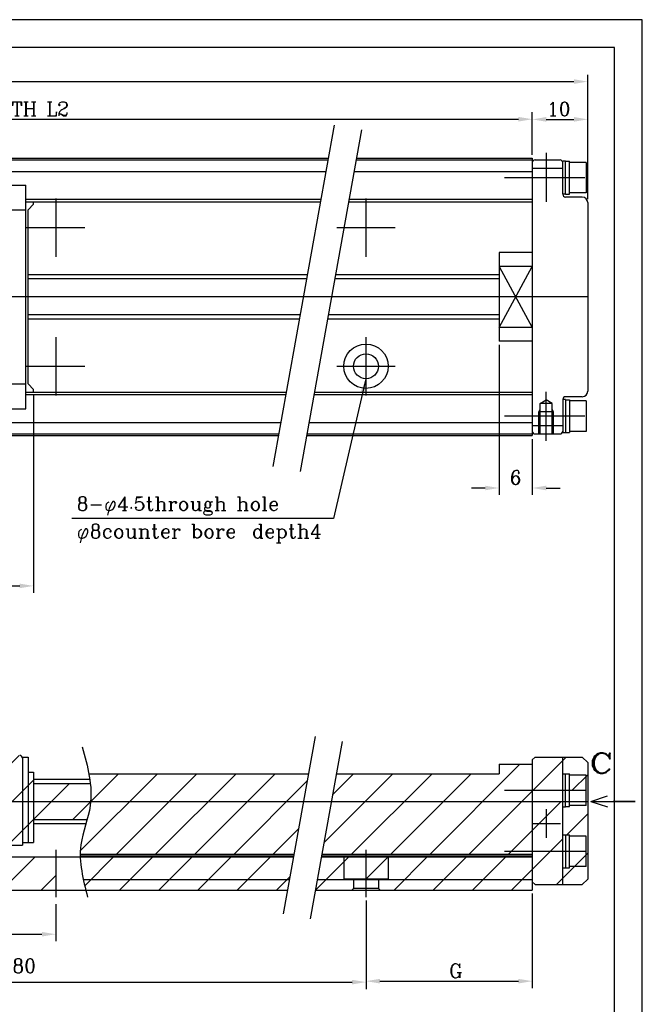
# Model space of a CAD drawing. Extents: x -633 to -223, y -264 to 23.
# Tile 7 of 7: x -336 to -223, y -154 to 23. Entities that reach past the tile are written whole.
import ezdxf
from ezdxf.lldxf.tags import DXFTag

# ---------------------------------------------------------------- set-up
doc = ezdxf.new("R2010")
doc.units = 0
doc.header["$MEASUREMENT"] = 0
for name, color, linetype in [('Center', 1, 'CENTER'), ('Dims', 6, 'Continuous'), ('Hidden', 4, 'HIDDEN'), ('Object', 7, 'Continuous'), ('Text', 3, 'Continuous')]:
    doc.layers.add(name, color=color, linetype=linetype)
doc.styles.get("Standard").update_dxf_attribs({"font": 'romanc.shx', "bigfont": 'bigfont.shx'})
tags = doc.linetypes.add('CENTER', pattern=[17.5, 13, -1.5, 1.5, -1.5]).pattern_tags.tags
tags[10:11] = [DXFTag(74, 4), DXFTag(75, 0), DXFTag(340, '0'), DXFTag(46, 1.0), DXFTag(50, 0.0), DXFTag(44, 0.0), DXFTag(45, 0.0)]
tags[8:9] = [DXFTag(74, 4), DXFTag(75, 0), DXFTag(340, '0'), DXFTag(46, 1.0), DXFTag(50, 0.0), DXFTag(44, 0.0), DXFTag(45, 0.0)]
tags[6:7] = [DXFTag(74, 4), DXFTag(75, 0), DXFTag(340, '0'), DXFTag(46, 1.0), DXFTag(50, 0.0), DXFTag(44, 0.0), DXFTag(45, 0.0)]
tags[4:5] = [DXFTag(74, 4), DXFTag(75, 0), DXFTag(340, '0'), DXFTag(46, 1.0), DXFTag(50, 0.0), DXFTag(44, 0.0), DXFTag(45, 0.0)]
tags = doc.linetypes.add('HIDDEN', pattern=[9.525, 6.35, -3.175]).pattern_tags.tags
tags[6:7] = [DXFTag(74, 4), DXFTag(75, 0), DXFTag(340, '0'), DXFTag(46, 1.0), DXFTag(50, 0.0), DXFTag(44, 0.0), DXFTag(45, 0.0)]
tags[4:5] = [DXFTag(74, 4), DXFTag(75, 0), DXFTag(340, '0'), DXFTag(46, 1.0), DXFTag(50, 0.0), DXFTag(44, 0.0), DXFTag(45, 0.0)]
doc.dimstyles.get("Standard").update_dxf_attribs({"dimtxt": 2.5, "dimasz": 2.5, "dimexe": 1.25, "dimexo": 0.625, "dimtad": 1, "dimdec": 3, "dimdsep": 46, "dimtxsty": 'Standard', "dimcen": 2.5, "dimadec": 0, "dimazin": 0, "dimtfac": 1, "dimtdec": 3, "dimtofl": 0, "dimtmove": 0, "dimatfit": 3, "dimfxl": 1, "dimtolj": 1, "dimtzin": 0, "dimarcsym": 0})

# ---------------------------------------------------------------- blocks, each defined once
blk = doc.blocks.new('*D10')
at = {"layer": 'Defpoints', "color": 0}
for p in [(-243.24, 5.17), (-439.2, -1.25), (-243.24, -1.87)]:
    blk.add_point(p, dxfattribs=at)
at = {"layer": 'Dims', "color": 0, "lineweight": -2}
for p, q in [((-439.2, -0.62), (-439.2, 6.42)), ((-243.24, -1.25), (-243.24, 6.42)), ((-436.7, 5.17), (-245.74, 5.17))]:
    blk.add_line(p, q, dxfattribs=at)
at = {"layer": 'Dims', "color": 0}
for points in [[(-436.7, 5.58), (-436.7, 4.75), (-439.2, 5.17)], [(-245.74, 5.58), (-245.74, 4.75), (-243.24, 5.17)]]:
    blk.add_solid(points, dxfattribs=at)
at = {"layer": 'Dims', "color": 0, "insert": (-341.22, 7.04), "char_height": 2.5, "attachment_point": 5}
blk.add_mtext('\\A1;RAIL LENGTH L2', dxfattribs=at)
blk = doc.blocks.new('*D43')
at = {"layer": 'Defpoints', "color": 0}
for p in [(-243.24, -133.84), (-273.24, -136.36), (-243.24, -150.25)]:
    blk.add_point(p, dxfattribs=at)
at = {"layer": 'Dims', "color": 0, "lineweight": -2}
for p, q in [((-243.24, -134.46), (-243.24, -151.5)), ((-273.24, -136.98), (-273.24, -151.5)), ((-270.74, -150.25), (-245.74, -150.25))]:
    blk.add_line(p, q, dxfattribs=at)
at = {"layer": 'Dims', "color": 0}
for points in [[(-270.74, -149.84), (-270.74, -150.67), (-273.24, -150.25)], [(-245.74, -149.84), (-245.74, -150.67), (-243.24, -150.25)]]:
    blk.add_solid(points, dxfattribs=at)
at = {"layer": 'Dims', "color": 0, "insert": (-257.04, -148.38), "char_height": 2.5, "attachment_point": 5}
blk.add_mtext('\\A1;G', dxfattribs=at)
blk = doc.blocks.new('*D9')
at = {"layer": 'Defpoints', "color": 0}
for p in [(-233.24, 11.95), (-499.2, -2.37), (-233.24, -9.87)]:
    blk.add_point(p, dxfattribs=at)
at = {"layer": 'Dims', "color": 0, "lineweight": -2}
for p, q in [((-499.2, -1.75), (-499.2, 13.2)), ((-233.24, -9.25), (-233.24, 13.2)), ((-496.7, 11.95), (-235.74, 11.95))]:
    blk.add_line(p, q, dxfattribs=at)
at = {"layer": 'Dims', "color": 0}
for points in [[(-496.7, 12.37), (-496.7, 11.54), (-499.2, 11.95)], [(-235.74, 12.37), (-235.74, 11.54), (-233.24, 11.95)]]:
    blk.add_solid(points, dxfattribs=at)
at = {"layer": 'Dims', "color": 0, "insert": (-366.22, 13.83), "char_height": 2.5, "attachment_point": 5}
blk.add_mtext('\\A1;L1', dxfattribs=at)
blk = doc.blocks.new('*D8')
at = {"layer": 'Defpoints', "color": 0}
for p in [(-409.2, -135.73), (-273.24, -135.11), (-273.24, -150.42)]:
    blk.add_point(p, dxfattribs=at)
at = {"layer": 'Dims', "color": 0, "lineweight": -2}
for p, q in [((-409.2, -136.36), (-409.2, -151.67)), ((-273.24, -135.73), (-273.24, -151.67)), ((-406.7, -150.42), (-275.74, -150.42))]:
    blk.add_line(p, q, dxfattribs=at)
at = {"layer": 'Dims', "color": 0}
for points in [[(-406.7, -150.01), (-406.7, -150.84), (-409.2, -150.42)], [(-275.74, -150.01), (-275.74, -150.84), (-273.24, -150.42)]]:
    blk.add_solid(points, dxfattribs=at)
at = {"layer": 'Dims', "color": 0, "insert": (-341.22, -147.89), "char_height": 2.5, "attachment_point": 5}
blk.add_mtext('\\A1;(n-1)×80', dxfattribs=at)
blk = doc.blocks.new('*D26')
at = {"layer": 'Defpoints', "color": 0}
for p in [(-409.2, -135.73), (-329.2, -135.73), (-329.2, -141.79)]:
    blk.add_point(p, dxfattribs=at)
at = {"layer": 'Dims', "color": 0, "lineweight": -2}
for p, q in [((-409.2, -136.36), (-409.2, -143.04)), ((-329.2, -136.36), (-329.2, -143.04)), ((-406.7, -141.79), (-331.7, -141.79))]:
    blk.add_line(p, q, dxfattribs=at)
at = {"layer": 'Dims', "color": 0}
for points in [[(-406.7, -141.37), (-406.7, -142.2), (-409.2, -141.79)], [(-331.7, -141.37), (-331.7, -142.2), (-329.2, -141.79)]]:
    blk.add_solid(points, dxfattribs=at)
at = {"layer": 'Dims', "color": 0, "insert": (-368.43, -139.91), "char_height": 2.5, "attachment_point": 5}
blk.add_mtext('\\A1;80', dxfattribs=at)
blk = doc.blocks.new('*D11')
at = {"layer": 'Defpoints', "color": 0}
for p in [(-397.2, -44.02), (-333.2, -44.02), (-333.2, -78.98)]:
    blk.add_point(p, dxfattribs=at)
at = {"layer": 'Dims', "color": 0, "lineweight": -2}
for p, q in [((-397.2, -44.65), (-397.2, -80.23)), ((-333.2, -44.65), (-333.2, -80.23)), ((-394.7, -78.98), (-335.7, -78.98))]:
    blk.add_line(p, q, dxfattribs=at)
at = {"layer": 'Dims', "color": 0}
for points in [[(-394.7, -78.57), (-394.7, -79.4), (-397.2, -78.98)], [(-335.7, -78.57), (-335.7, -79.4), (-333.2, -78.98)]]:
    blk.add_solid(points, dxfattribs=at)
at = {"layer": 'Dims', "color": 0, "insert": (-365.22, -77.11), "char_height": 2.5, "attachment_point": 5}
blk.add_mtext('\\A1;64', dxfattribs=at)
blk = doc.blocks.new('*D45')
at = {"layer": 'Defpoints', "color": 0}
for p in [(-249.24, -34.87), (-243.24, -51.87), (-243.24, -61.33)]:
    blk.add_point(p, dxfattribs=at)
at = {"layer": 'Dims', "color": 0, "lineweight": -2}
for p, q in [((-249.24, -35.5), (-249.24, -62.58)), ((-243.24, -52.5), (-243.24, -62.58)), ((-251.74, -61.33), (-254.24, -61.33)), ((-240.74, -61.33), (-238.24, -61.33))]:
    blk.add_line(p, q, dxfattribs=at)
at = {"layer": 'Dims', "color": 0}
for points in [[(-251.74, -60.91), (-251.74, -61.74), (-249.24, -61.33)], [(-240.74, -60.91), (-240.74, -61.74), (-243.24, -61.33)]]:
    blk.add_solid(points, dxfattribs=at)
at = {"layer": 'Dims', "color": 0, "insert": (-246.24, -59.45), "char_height": 2.5, "attachment_point": 5}
blk.add_mtext('\\A1;6', dxfattribs=at)
blk = doc.blocks.new('*D44')
at = {"layer": 'Defpoints', "color": 0}
for p in [(-233.24, 5.14), (-243.24, -1.87), (-233.24, -9.87)]:
    blk.add_point(p, dxfattribs=at)
at = {"layer": 'Dims', "color": 0, "lineweight": -2}
for p, q in [((-243.24, -1.25), (-243.24, 6.39)), ((-233.24, -9.25), (-233.24, 6.39)), ((-240.74, 5.14), (-235.74, 5.14))]:
    blk.add_line(p, q, dxfattribs=at)
at = {"layer": 'Dims', "color": 0}
for points in [[(-240.74, 5.56), (-240.74, 4.72), (-243.24, 5.14)], [(-235.74, 5.56), (-235.74, 4.72), (-233.24, 5.14)]]:
    blk.add_solid(points, dxfattribs=at)
at = {"layer": 'Dims', "color": 0, "insert": (-238.49, 7.02), "char_height": 2.5, "attachment_point": 5}
blk.add_mtext('\\A1;10', dxfattribs=at)

msp = doc.modelspace()

# ---------------------------------------------------------------- hatches: boundary and pattern name
at = {"layer": 'Text'}
h = msp.add_hatch(dxfattribs=at)
h.set_pattern_fill('ANSI31', color=256, scale=40, style=0)
h.paths.add_polyline_path([(-341.504, -112.5367), (-341.504, -108.4372), (-342.1042, -107.8371), (-357.7042, -107.8371), (-357.7042, -108.7371), (-372.7042, -108.7371), (-372.7042, -107.8371), (-388.3034, -107.8371), (-388.9042, -108.4379), (-388.9042, -112.5367)])
h.paths.add_polyline_path([(-388.9042, -112.5367), (-388.9042, -114.9429), (-341.504, -114.9429), (-341.504, -112.5367)])
h.paths.add_polyline_path([(-388.9042, -117.8371), (-388.9042, -122.8414), (-341.504, -122.8414), (-341.504, -117.8371)])
h.paths.add_polyline_path([(-395.204, -125.7372), (-388.9042, -125.7372), (-388.9042, -124.8414, -0.41421356), (-389.9042, -123.8414, -0.41421356), (-388.9042, -122.8414), (-388.9042, -117.8371), (-395.204, -117.8371)])
h.paths.add_polyline_path([(-388.9042, -117.8371), (-388.9042, -116.9429, -0.41421356), (-389.9042, -115.9429, -0.41421356), (-388.9042, -114.9429), (-388.9042, -109.5371), (-394.7085, -109.5371, 0.41144912), (-395.204, -110.0368), (-395.204, -117.8371)])
h.paths.add_polyline_path([(-341.504, -109.5371), (-341.504, -114.9429), (-341.4042, -114.9429, -0.41421356), (-340.4042, -115.9429, -0.41421356), (-341.4042, -116.9429), (-341.504, -116.9429), (-341.504, -117.8371), (-335.2042, -117.8371), (-335.2042, -110.0368, 0.41144912), (-335.6998, -109.5371)])
h.paths.add_polyline_path([(-388.9042, -117.8371), (-388.9042, -122.8414, -0.41421356), (-387.9042, -123.8414, -0.41421356), (-388.9042, -124.8414), (-386.4042, -124.8414, -0.41421356), (-387.4042, -123.8414, -1), (-385.4042, -123.8414, -0.41421356), (-386.4042, -124.8414), (-383.9042, -124.8414, -0.41421356), (-384.9042, -123.8414, -1), (-382.9042, -123.8414, -0.41421356), (-383.9042, -124.8414), (-381.4042, -124.8414, -0.41421356), (-382.4042, -123.8414, -1), (-380.4042, -123.8414, -0.41421356), (-381.4042, -124.8414), (-378.9042, -124.8414, -0.41421356), (-379.9042, -123.8414, -1), (-377.9042, -123.8414, -0.41421356), (-378.9042, -124.8414), (-376.4042, -124.8414, -0.41421356), (-377.4042, -123.8414, -1), (-375.4042, -123.8414, -0.41421356), (-376.4042, -124.8414), (-373.9042, -124.8414, -0.41421356), (-374.9042, -123.8414, -1), (-372.9042, -123.8414, -0.41421356), (-373.9042, -124.8414), (-371.4042, -124.8414, -0.41421356), (-372.4042, -123.8414, -1), (-370.4042, -123.8414, -0.41421356), (-371.4042, -124.8414), (-368.9042, -124.8414, -0.41421356), (-369.9042, -123.8414, -1), (-367.9042, -123.8414, -0.41421356), (-368.9042, -124.8414), (-366.4042, -124.8414, -0.41421356), (-367.4042, -123.8414, -1), (-365.4042, -123.8414, -0.41421356), (-366.4042, -124.8414), (-363.9042, -124.8414, -0.41421356), (-364.9042, -123.8414, -1), (-362.9042, -123.8414, -0.41421356), (-363.9042, -124.8414), (-361.4042, -124.8414, -0.41421356), (-362.4042, -123.8414, -1), (-360.4042, -123.8414, -0.41421356), (-361.4042, -124.8414), (-358.9042, -124.8414, -0.41421356), (-359.9042, -123.8414, -1), (-357.9042, -123.8414, -0.41421356), (-358.9042, -124.8414), (-356.4042, -124.8414, -0.41421356), (-357.4042, -123.8414, -1), (-355.4042, -123.8414, -0.41421356), (-356.4042, -124.8414), (-353.9042, -124.8414, -0.41421356), (-354.9042, -123.8414, -1), (-352.9042, -123.8414, -0.41421356), (-353.9042, -124.8414), (-351.4042, -124.8414, -0.41421356), (-352.4042, -123.8414, -1), (-350.4042, -123.8414, -0.41421356), (-351.4042, -124.8414), (-348.9042, -124.8414, -0.41421356), (-349.9042, -123.8414, -1), (-347.9042, -123.8414, -0.41421356), (-348.9042, -124.8414), (-346.4042, -124.8414, -0.41421356), (-347.4042, -123.8414, -1), (-345.4042, -123.8414, -0.41421356), (-346.4042, -124.8414), (-343.9042, -124.8414, -0.41421356), (-344.9042, -123.8414, -1), (-342.9042, -123.8414, -0.41421356), (-343.9042, -124.8414), (-341.504, -124.8414), (-341.504, -125.7372), (-335.2042, -125.7372), (-335.2042, -117.8371)])
h.paths.add_polyline_path([(-340.4042, -123.8414, -1), (-342.4042, -123.8414, -1)], flags=16)
edge = h.paths.add_edge_path()
edge.add_spline(control_points=[(-406.4236, -127.8371), (-406.3669, -129.8228), (-405.9321, -131.8282), (-405.4322, -133.8371)], knot_values=[20.20153609, 20.20153609, 20.20153609, 20.20153609, 26.23903959, 26.23903959, 26.23903959, 26.23903959], degree=3, periodic=0)
edge.add_line((-405.4322, -133.8371), (-329.2039, -133.8371))
edge.add_line((-329.2039, -133.8371), (-329.2039, -127.8371))
edge.add_line((-329.2039, -127.8371), (-406.4236, -127.8371))
edge = h.paths.add_edge_path()
edge.add_line((-286.2586, -127.3369), (-284.5478, -117.8371))
edge.add_line((-284.5478, -117.8371), (-322.898, -117.8371))
edge.add_spline(control_points=[(-322.898, -117.8371), (-322.9193, -118.0839), (-323.2198, -120.7147), (-324.5971, -123.843), (-324.778, -126.7855), (-324.7805, -127.3369)], knot_values=[9.94979228, 9.94979228, 9.94979228, 9.94979228, 10.70544068, 18.01490226, 19.69416747, 19.69416747, 19.69416747, 19.69416747], degree=3, periodic=0)
edge.add_line((-324.7805, -127.3369), (-286.2586, -127.3369))
edge = h.paths.add_edge_path()
edge.add_line((-284.5478, -117.8371), (-283.6474, -112.8369))
edge.add_line((-283.6474, -112.8369), (-323.2358, -112.8369))
edge.add_spline(control_points=[(-323.2358, -112.8369), (-322.9199, -114.5137), (-322.7552, -116.183), (-322.898, -117.8371)], knot_values=[4.88585741, 4.88585741, 4.88585741, 4.88585741, 9.94979228, 9.94979228, 9.94979228, 9.94979228], degree=3, periodic=0)
edge.add_line((-322.898, -117.8371), (-284.5478, -117.8371))
h.paths.add_polyline_path([(-243.2432, -117.8371), (-243.2432, -111.1371), (-249.2432, -111.1371), (-249.2432, -112.8369), (-278.567, -112.8369), (-279.4674, -117.8371)])
h.paths.add_polyline_path([(-243.2432, -127.3369), (-243.2432, -117.8371), (-279.4674, -117.8371), (-281.1781, -127.3369)])
edge = h.paths.add_edge_path()
edge.add_spline(control_points=[(-324.7744, -127.8371), (-324.7357, -129.1919), (-324.521, -130.5558), (-324.2297, -131.9238)], knot_values=[20.20153609, 20.20153609, 20.20153609, 20.20153609, 24.32077412, 24.32077412, 24.32077412, 24.32077412], degree=3, periodic=0)
edge.add_line((-324.2297, -131.9238), (-287.0846, -131.9238))
edge.add_line((-287.0846, -131.9238), (-286.3486, -127.8371))
edge.add_line((-286.3486, -127.8371), (-324.7744, -127.8371))
edge = h.paths.add_edge_path()
edge.add_spline(control_points=[(-324.2297, -131.9238), (-324.0941, -132.5609), (-323.9418, -133.1988), (-323.7829, -133.8371)], knot_values=[24.32077412, 24.32077412, 24.32077412, 24.32077412, 26.23903959, 26.23903959, 26.23903959, 26.23903959], degree=3, periodic=0)
edge.add_line((-323.7829, -133.8371), (-287.4291, -133.8371))
edge.add_line((-287.4291, -133.8371), (-287.0846, -131.9238))
edge.add_line((-287.0846, -131.9238), (-324.2297, -131.9238))
h.paths.add_polyline_path([(-273.2431, -131.8371), (-273.2431, -127.8371), (-277.2431, -127.8371), (-277.2431, -131.8371)])
h.paths.add_polyline_path([(-273.2431, -131.8371), (-269.2431, -131.8371), (-269.2431, -127.8371), (-273.2431, -127.8371)])
h.paths.add_polyline_path([(-243.2432, -131.9238), (-243.2432, -127.8371), (-269.2431, -127.8371), (-269.2431, -131.9238)])
h.paths.add_polyline_path([(-270.9931, -131.9238), (-270.9931, -133.5373), (-270.6933, -133.8371), (-243.2432, -133.8371), (-243.2432, -131.9238)])
h.paths.add_polyline_path([(-281.2682, -127.8371), (-282.0042, -131.9238), (-277.2431, -131.9238), (-277.2431, -127.8371)])
h.paths.add_polyline_path([(-282.0042, -131.9238), (-282.3487, -133.8371), (-275.7935, -133.8371), (-275.4931, -133.5367), (-275.4931, -131.9238)])
h.paths.add_polyline_path([(-242.7431, -109.8371), (-243.2432, -110.3372), (-243.2432, -115.8365), (-237.7432, -115.8365), (-237.7432, -109.8371)])
h.paths.add_polyline_path([(-243.2432, -117.8371), (-243.2432, -126.8365), (-237.7432, -126.8365), (-237.7432, -117.8371)])
h.paths.add_polyline_path([(-243.2432, -132.3371), (-242.7433, -132.8371), (-237.7432, -132.8371), (-237.7432, -126.8365), (-243.2432, -126.8365)])
h.paths.add_polyline_path([(-237.7432, -132.8371), (-234.2433, -132.8371), (-233.2432, -131.837), (-233.2432, -117.8371), (-233.543, -117.8371), (-233.543, -118.5865), (-236.543, -118.5865), (-236.543, -118.7864), (-237.2432, -118.7864), (-237.2432, -118.8365), (-237.7432, -118.8365), (-237.7432, -123.8365), (-237.2432, -123.8365), (-237.2432, -123.8866), (-236.543, -123.8866), (-236.543, -124.0865), (-233.543, -124.0865), (-233.543, -129.5865), (-236.543, -129.5865), (-236.543, -129.7864), (-237.2432, -129.7864), (-237.2432, -129.8365), (-237.7432, -129.8365)])
h.paths.add_polyline_path([(-236.543, -129.5865), (-233.543, -129.5865), (-233.543, -126.8365), (-236.543, -126.8365)], flags=16)
h.paths.add_polyline_path([(-236.543, -124.0865), (-236.543, -126.8365), (-233.543, -126.8365), (-233.543, -124.0865)], flags=16)
h.paths.add_polyline_path([(-236.543, -113.0865), (-236.543, -115.8365), (-233.543, -115.8365), (-233.543, -113.0865)], flags=16)
h.paths.add_polyline_path([(-237.7432, -109.8371), (-237.7432, -112.8365), (-237.2432, -112.8365), (-237.2432, -112.8866), (-236.543, -112.8866), (-236.543, -113.0865), (-233.543, -113.0865), (-233.543, -117.8371), (-233.2432, -117.8371), (-233.2432, -110.8372), (-234.2433, -109.8371)])
h = msp.add_hatch(dxfattribs=at)
h.set_pattern_fill('ANSI31', color=256, scale=40, style=0)
edge = h.paths.add_edge_path()
edge.add_line((-397.204, -114.5971), (-404.6153, -114.5971))
edge.add_spline(control_points=[(-404.6153, -114.5971), (-404.463, -115.9314), (-404.4287, -118.1025), (-404.9589, -120.2457), (-405.1888, -121.0771)], knot_values=[6.66090648, 6.66090648, 6.66090648, 6.66090648, 10.70544068, 13.27430761, 13.27430761, 13.27430761, 13.27430761], degree=3, periodic=0)
edge.add_line((-405.1888, -121.0771), (-397.204, -121.0771))
edge.add_line((-397.204, -121.0771), (-397.204, -114.5971))
h.paths.add_polyline_path([(-396.204, -125.2372), (-395.204, -125.2372), (-395.204, -110.0373, -0.00024495), (-395.204, -110.0368), (-395.204, -109.8371), (-396.204, -109.8371)])
h.paths.add_polyline_path([(-396.204, -112.5367), (-397.204, -112.5367), (-397.204, -125.2372), (-396.204, -125.2372)])
h.paths.add_polyline_path([(-334.2042, -109.8371), (-335.2042, -109.8371), (-335.2042, -110.0368, -0.00024495), (-335.2042, -110.0373), (-335.2042, -125.2372), (-334.2042, -125.2372)])
h.paths.add_polyline_path([(-334.2042, -125.2372), (-333.2042, -125.2372), (-333.2042, -112.5367), (-334.2042, -112.5367)])
h.paths.add_polyline_path([(-341.504, -122.8414), (-341.504, -116.9429), (-388.9042, -116.9429), (-388.9042, -122.8414)])
h.paths.add_polyline_path([(-388.9042, -124.8414), (-388.9042, -125.7372), (-388.3042, -126.3372), (-342.104, -126.3372), (-341.504, -125.7372), (-341.504, -124.8414)])
h.paths.add_polyline_path([(-399.0554, -113.5871), (-397.3041, -113.5871), (-397.3041, -110.0871), (-399.0554, -110.0871, 0.60561347), (-400.4904, -112.8369, 0.24522908)])
h = msp.add_hatch(dxfattribs=at)
h.set_pattern_fill('ANSI31', color=256, scale=40, style=0)
edge = h.paths.add_edge_path()
edge.add_line((-333.2042, -114.5971), (-333.2042, -121.0771))
edge.add_line((-333.2042, -121.0771), (-323.5395, -121.0771))
edge.add_spline(control_points=[(-323.5395, -121.0771), (-323.3097, -120.2457), (-322.7795, -118.1025), (-322.8138, -115.9314), (-322.9661, -114.5971)], knot_values=[6.66090648, 6.66090648, 6.66090648, 6.66090648, 9.22977341, 13.27430761, 13.27430761, 13.27430761, 13.27430761], degree=3, periodic=0)
edge.add_line((-322.9661, -114.5971), (-333.2042, -114.5971))

# ---------------------------------------------------------------- linework, layer by layer
at = {"layer": 'Center'}
for p, q in [((-278.968, 4.1143), (-290.0563, -57.4604)), ((-274.0471, 3.2281), (-285.1355, -58.3465)), ((-274.0471, 3.2281), (-285.1355, -58.3465)), ((-240.7432, -0.9014), (-240.7432, -9.7537)), ((-233.7434, -5.3712), (-248.2432, -5.3712)), ((-329.2039, -9.1012), (-329.2039, -19.6413)), ((-273.243, -9.1012), (-273.243, -19.6413)), ((-334.4739, -14.3712), (-323.9338, -14.3712)), ((-278.513, -14.3712), (-267.973, -14.3712)), ((-233.2432, -26.8713), (-544.2041, -26.8713)), ((-329.2039, -34.1013), (-329.2039, -44.6413)), ((-273.243, -34.1013), (-273.243, -44.6413)), ((-334.4739, -39.3713), (-323.9338, -39.3713)), ((-278.513, -39.3713), (-267.973, -39.3713)), ((-240.7432, -52.8413), (-240.7432, -43.9889)), ((-233.7434, -48.3713), (-248.2432, -48.3713)), ((-282.4385, -106.1237), (-288.2029, -138.134)), ((-277.5177, -107.0099), (-283.282, -139.0201)), ((-248.2432, -115.8365), (-233.543, -115.8365)), ((-539.2039, -117.8371), (-233.2432, -117.8371)), ((-240.7432, -119.2665), (-240.7432, -124.4065)), ((-243.3133, -121.8365), (-238.1733, -121.8365)), ((-329.2039, -126.5671), (-329.2039, -135.1071)), ((-273.2431, -126.5671), (-273.2431, -135.1071)), ((-248.2432, -126.8365), (-233.543, -126.8365))]:
    msp.add_line(p, q, dxfattribs=at)
at = {"layer": 'Dims'}
msp.add_lwpolyline([(-633.4021, -263.8857), (-223.4021, -263.8857), (-223.4021, 23.1143), (-633.4021, 23.1143)], close=True, dxfattribs=at)
at = {"layer": 'Hidden'}
for p, q in [((-283.9644, -23.6313), (-334.2042, -23.6313)), ((-249.2432, -23.6313), (-278.884, -23.6313)), ((-285.1313, -30.1113), (-334.2042, -30.1113)), ((-249.2432, -30.1113), (-280.0509, -30.1113)), ((-239.6768, -46.0712), (-241.8098, -46.0712)), ((-241.8098, -51.5714), (-241.8098, -46.0712)), ((-241.8096, -46.0713), (-240.743, -45.4556)), ((-239.6765, -46.0713), (-240.743, -45.4555)), ((-239.6768, -51.5714), (-239.6768, -46.0712)), ((-239.4433, -47.5712), (-242.0433, -47.5712)), ((-242.0433, -51.5714), (-242.0433, -47.5712)), ((-242.043, -47.5711), (-241.8096, -47.1667)), ((-239.4433, -47.5712), (-239.6768, -47.1668)), ((-239.4433, -51.5714), (-239.4433, -47.5712)), ((-333.2042, -114.5971), (-322.9661, -114.5971)), ((-333.2042, -121.0771), (-323.5395, -121.0771)), ((-324.7744, -127.8371), (-286.3486, -127.8371)), ((-281.2682, -127.8371), (-243.2432, -127.8371)), ((-277.2431, -127.8371), (-277.2431, -131.8371)), ((-269.2431, -127.8371), (-269.2431, -131.8371)), ((-269.2431, -131.8371), (-277.2431, -131.8371)), ((-275.4931, -131.8371), (-275.4931, -133.5371)), ((-270.9931, -131.8371), (-270.9931, -133.5371)), ((-275.4934, -133.537), (-275.7934, -133.837)), ((-270.9931, -133.5371), (-275.4931, -133.5371)), ((-270.9931, -133.5372), (-270.6933, -133.8371))]:
    msp.add_line(p, q, dxfattribs=at)
at = {"layer": 'Object'}
for p, q in [((-439.2037, -1.8714), (-280.0459, -1.8714)), ((-439.2037, -2.1713), (-280.0999, -2.1713)), ((-275.0195, -2.1713), (-243.2432, -2.1713)), ((-274.9655, -1.8714), (-243.2432, -1.8714)), ((-243.2432, -1.8714), (-243.2432, -51.8713)), ((-242.7434, -2.1713), (-238.2434, -2.1713)), ((-237.7432, -8.3712), (-237.7432, -2.3712)), ((-237.2432, -2.3712), (-237.7432, -2.3712)), ((-237.2434, -2.4214), (-236.5433, -2.4214)), ((-237.2432, -8.3712), (-237.2432, -2.3712)), ((-236.5433, -8.3214), (-236.5433, -2.4214)), ((-233.5433, -2.6214), (-236.5433, -2.6214)), ((-233.5433, -2.6214), (-233.5433, -8.1215)), ((-439.2037, -4.2345), (-280.4714, -4.2345)), ((-275.391, -4.2345), (-243.2432, -4.2345)), ((-243.2432, -3.6713), (-237.7432, -3.6713)), ((-395.8041, -6.7094), (-334.6041, -6.7094)), ((-334.6041, -47.0334), (-334.6041, -6.7094)), ((-237.2432, -8.3712), (-237.7432, -8.3712)), ((-237.2434, -8.3214), (-236.5433, -8.3214)), ((-234.2432, -8.8715), (-237.2432, -8.8715)), ((-233.5433, -8.1215), (-236.5433, -8.1215)), ((-334.6041, -9.2483), (-281.3743, -9.2483)), ((-334.6041, -9.7215), (-281.4595, -9.7215)), ((-334.2041, -11.1713), (-333.2041, -10.1713)), ((-333.2042, -10.1715), (-333.2042, -9.7215)), ((-276.3791, -9.7215), (-243.2432, -9.7215)), ((-276.2939, -9.2483), (-243.2432, -9.2483)), ((-233.2432, -9.8712), (-233.2432, -43.8713)), ((-395.8041, -11.1713), (-334.6041, -11.1713)), ((-334.2042, -42.5713), (-334.2042, -11.1713)), ((-249.2432, -18.8712), (-249.2432, -34.8713)), ((-243.2432, -18.8712), (-249.2432, -18.8712)), ((-283.8275, -22.8713), (-334.2042, -22.8713)), ((-249.2432, -22.8713), (-278.7471, -22.8713)), ((-249.2432, -32.3713), (-243.2432, -21.3713)), ((-243.2432, -21.3713), (-249.2432, -21.3713)), ((-249.2432, -21.3714), (-243.2432, -32.3713)), ((-285.2682, -30.8713), (-334.2042, -30.8713)), ((-249.2432, -30.8713), (-280.1877, -30.8713)), ((-243.2432, -32.3713), (-249.2432, -32.3713)), ((-243.2432, -34.8713), (-249.2432, -34.8713)), ((-395.8041, -42.5713), (-334.6041, -42.5713)), ((-333.2042, -43.5713), (-334.2042, -42.5712)), ((-334.6041, -44.0212), (-287.6362, -44.0212)), ((-333.2042, -44.0212), (-333.2042, -43.5713)), ((-282.5558, -44.0212), (-243.2432, -44.0212)), ((-334.6041, -44.4944), (-287.7214, -44.4944)), ((-282.641, -44.4944), (-243.2432, -44.4944)), ((-237.7432, -45.3713), (-237.7432, -51.3713)), ((-237.2432, -45.3713), (-237.7432, -45.3713)), ((-237.2434, -45.4214), (-236.5433, -45.4214)), ((-234.2432, -44.8713), (-237.2432, -44.8713)), ((-237.2432, -45.3713), (-237.2432, -51.3713)), ((-236.5433, -45.4214), (-236.5433, -51.3213)), ((-233.5433, -45.6213), (-236.5433, -45.6213)), ((-233.5433, -45.6213), (-233.5433, -51.1213)), ((-395.8041, -47.0334), (-334.6041, -47.0334)), ((-439.2037, -49.5083), (-288.6243, -49.5083)), ((-283.5439, -49.5083), (-243.2432, -49.5083)), ((-243.2432, -50.0713), (-237.7432, -50.0713)), ((-237.2432, -51.3713), (-237.7432, -51.3713)), ((-237.2434, -51.3213), (-236.5433, -51.3213)), ((-233.5433, -51.1213), (-236.5433, -51.1213)), ((-439.2037, -51.5713), (-288.9958, -51.5713)), ((-439.2037, -51.8713), (-289.0498, -51.8713)), ((-283.9694, -51.8713), (-243.2432, -51.8713)), ((-283.9154, -51.5713), (-243.2432, -51.5713)), ((-242.7434, -51.5713), (-238.2434, -51.5713)), ((-335.2042, -109.8371), (-335.2042, -125.7372)), ((-335.204, -109.8371), (-334.204, -109.8371)), ((-334.2042, -109.8371), (-334.2042, -125.2372)), ((-242.7432, -109.8372), (-243.2432, -110.3372)), ((-242.7434, -109.8371), (-234.2432, -109.8371)), ((-237.7432, -132.8371), (-237.7432, -109.8371)), ((-233.2433, -110.8371), (-234.2433, -109.8371)), ((-249.2432, -111.1371), (-249.2432, -112.8369)), ((-249.2432, -111.1371), (-243.2432, -111.1371)), ((-243.2432, -110.3372), (-243.2432, -133.8371)), ((-233.2432, -110.8371), (-233.2432, -131.8371)), ((-334.2042, -112.5367), (-333.2042, -112.5367)), ((-333.2042, -112.5367), (-333.2042, -125.2372)), ((-323.2358, -112.8369), (-283.6474, -112.8369)), ((-278.567, -112.8369), (-249.2432, -112.8369)), ((-237.7432, -112.8365), (-237.2432, -112.8365)), ((-237.2432, -118.8365), (-237.2432, -112.8365)), ((-237.2432, -112.8866), (-236.543, -112.8866)), ((-236.543, -118.7864), (-236.543, -112.8866)), ((-233.543, -113.0865), (-236.543, -113.0865)), ((-233.543, -118.5865), (-233.543, -113.0865)), ((-333.2042, -113.8371), (-323.0664, -113.8371)), ((-232.6852, -117.8371), (-229.6852, -116.8371)), ((-232.6852, -117.8371), (-229.6852, -116.8371)), ((-237.7432, -118.8365), (-237.2432, -118.8365)), ((-237.2432, -118.7864), (-236.543, -118.7864)), ((-233.543, -118.5865), (-236.543, -118.5865)), ((-232.6852, -117.8371), (-224.6852, -117.8371)), ((-232.6852, -117.8371), (-229.6852, -118.8371)), ((-232.6852, -117.8371), (-229.6852, -118.8371)), ((-224.6852, -117.8371), (-228.6862, -117.8371)), ((-333.2042, -121.8371), (-323.7547, -121.8371)), ((-237.7432, -123.8365), (-237.2432, -123.8365)), ((-237.2432, -123.8365), (-237.2432, -129.8365)), ((-237.2432, -123.8866), (-236.543, -123.8866)), ((-236.543, -129.7864), (-236.543, -123.8866)), ((-233.543, -124.0865), (-236.543, -124.0865)), ((-233.543, -129.5865), (-233.543, -124.0865)), ((-341.504, -125.7372), (-335.2042, -125.7372)), ((-335.2042, -125.2372), (-333.2042, -125.2372)), ((-324.7805, -127.3369), (-286.2586, -127.3369)), ((-324.7789, -127.6369), (-286.3126, -127.6369)), ((-281.2322, -127.6369), (-243.2432, -127.6369)), ((-281.1781, -127.3369), (-243.2432, -127.3369)), ((-406.4236, -127.8371), (-324.7744, -127.8371)), ((-233.543, -129.5865), (-236.543, -129.5865)), ((-237.7432, -129.8365), (-237.2432, -129.8365)), ((-237.2432, -129.7864), (-236.543, -129.7864)), ((-324.2297, -131.9238), (-287.0846, -131.9238)), ((-282.0042, -131.9238), (-243.2432, -131.9238)), ((-242.7433, -132.8371), (-243.2433, -132.3371)), ((-242.7434, -132.8371), (-234.2432, -132.8371)), ((-234.2433, -132.8371), (-233.2433, -131.8371)), ((-439.2037, -133.8371), (-287.4291, -133.8371)), ((-282.3487, -133.8371), (-243.2432, -133.8371))]:
    msp.add_line(p, q, dxfattribs=at)
msp.add_lwpolyline([(-628.4021, -258.8857), (-228.4021, -258.8857), (-228.4021, 18.1143), (-628.4021, 18.1143)], close=True, dxfattribs=at)
for radius in [4, 2.25]:
    msp.add_circle((-273.243, -39.3713), radius, dxfattribs=at)
for centre, radius, start, end in [((-242.7434, -2.6715), 0.5, 89.999982, 179.99996), ((-238.2434, -2.6715), 0.5, 0, 89.999982), ((-237.2432, -8.3712), 0.5, 180.00004, 270.00002), ((-234.2432, -9.8712), 1, 0, 89.999982), ((-234.2432, -43.8713), 1, 270.00002, 0), ((-237.2432, -45.3713), 0.5, 89.999982, 179.99996), ((-242.7434, -51.0713), 0.5, 180.00004, 270.00002), ((-238.2434, -51.0713), 0.5, 270.00002, 0), ((-335.7042, -110.0371), 0.5, 0, 89.999982)]:
    msp.add_arc(centre, radius, start, end, dxfattribs=at)
at = {"layer": 'Text'}
msp.add_spline([(-324.431, -107.9695), (-322.983, -118.5765), (-324.6724, -125.688), (-323.4657, -135.0898)], degree=3, dxfattribs=at)

# ---------------------------------------------------------------- texts
at = {"layer": 'Dims'}
for s, p in [('8-φ4.5through hole', (-325.4349, -65.4093)), ('φ8counter bore\u3000depth4', (-325.4349, -70.3566))]:
    msp.add_text(s, height=2.5, dxfattribs=at).set_placement(p)
at = {"layer": 'Dims', "width": 1.333333}
msp.add_text('C', height=3.6, dxfattribs=at).set_placement((-232.9907, -112.7416))

# ---------------------------------------------------------------- dimensions: what is measured, and where the dimension line sits
at = {"layer": 'Dims'}
for base, p1, p2, text, picture, middle in [((-233.2432, 11.954), (-499.2041, -2.3713), (-233.2432, -9.8712), 'L1', '*D9', (-366.2237, 13.829)), ((-243.2432, 5.1683), (-439.2037, -1.2464), (-243.2432, -1.8714), 'RAIL LENGTH L2', '*D10', (-341.2235, 7.0433)), ((-243.2432, -150.2522), (-273.2431, -136.3571), (-243.2432, -133.8371), 'G', '*D43', (-257.0376, -150.2522)), ((-273.2431, -150.4234), (-409.2039, -135.7321), (-273.2431, -135.1071), '(n-1)\x81~80', '*D8', (-341.2235, -147.8936))]:
    dim = msp.add_linear_dim(base=base, p1=p1, p2=p2, text=text, dimstyle='Standard', dxfattribs=at)
    dim.commit()
    dim.dimension.update_dxf_attribs({"geometry": picture, "text_midpoint": middle})
for base, p1, p2, picture, middle in [((-233.2432, 5.14), (-243.2432, -1.8714), (-233.2432, -9.8712), '*D44', (-238.4867, 5.14)), ((-243.2432, -61.3276), (-249.2432, -34.8713), (-243.2432, -51.8713), '*D45', (-246.2432, -59.4526)), ((-333.2042, -78.9841), (-397.2042, -44.0212), (-333.2042, -44.0212), '*D11', (-365.2194, -78.9841)), ((-329.2039, -141.7878), (-409.2039, -135.7321), (-329.2039, -135.7321), '*D26', (-368.431, -141.7878))]:
    dim = msp.add_linear_dim(base=base, p1=p1, p2=p2, dimstyle='Standard', dxfattribs=at)
    dim.commit()
    dim.dimension.update_dxf_attribs({"geometry": picture, "text_midpoint": middle})

# ---------------------------------------------------------------- leaders
msp.add_leader([(-273.243, -41.6213), (-279.1247, -66.8081), (-326.2702, -66.8081)], dimstyle='Standard', override={"dimgap": 0.625, "dimtad": 0}, dxfattribs=at)

doc.saveas('drawing.dxf')
